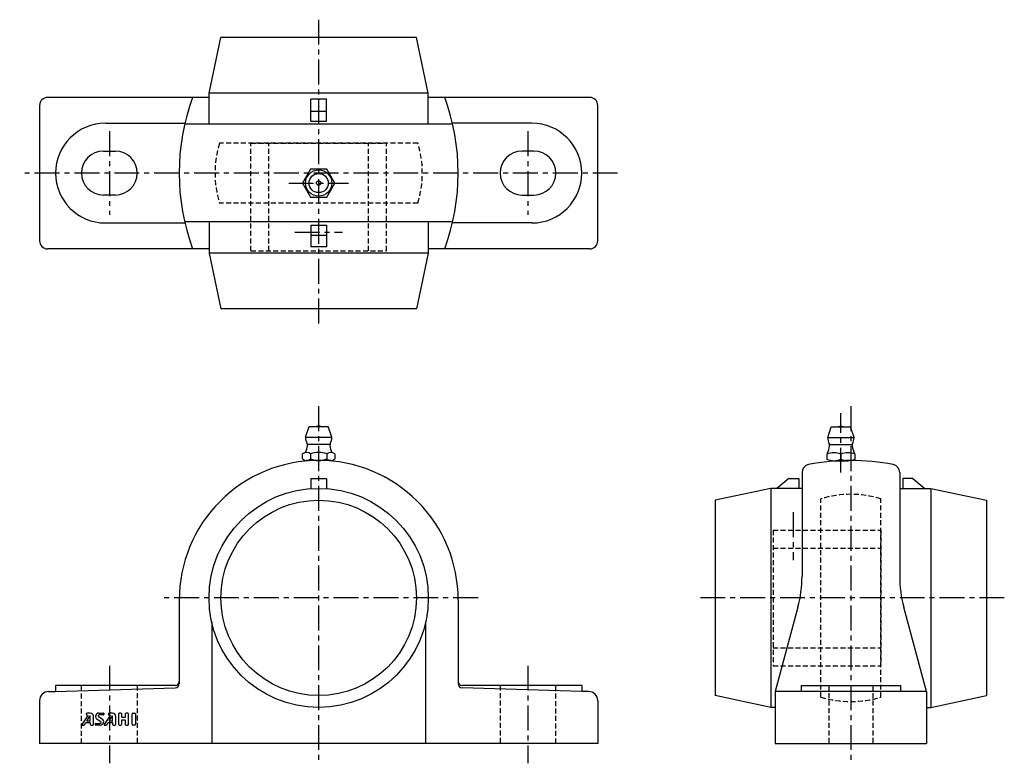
# Model space of a CAD drawing. Extents: x -75 to 172, y -5 to 182.
import ezdxf

# ---------------------------------------------------------------- set-up
doc = ezdxf.new("R2010")
doc.units = 0
doc.header["$LTSCALE"] = 5
doc.header["$MEASUREMENT"] = 0
doc.linetypes.add('CENTER', pattern=[2, 1.25, -0.25, 0.25, -0.25])
doc.linetypes.add('HIDDEN', pattern=[0.375, 0.25, -0.125])
doc.layers.get('0').update_dxf_attribs({"linetype": 'CONTINUOUS'})
for name, color, linetype in [('1', 3, 'CONTINUOUS'), ('CENTER', 1, 'CENTER'), ('HIDDEN', 3, 'HIDDEN')]:
    doc.layers.add(name, color=color, linetype=linetype)

msp = doc.modelspace()

# ---------------------------------------------------------------- linework, layer by layer
for p, q in [((-27.5, 163.15), (-24.52, 177.15)), ((24.52, 177.15), (-24.52, 177.15)), ((27.5, 163.15), (24.52, 177.15)), ((27.5, 163.15), (-27.5, 163.15)), ((-27.5, 155.35), (-27.5, 163.15)), ((27.5, 155.35), (27.5, 163.15)), ((-27.5, 162.1), (-68, 162.1)), ((-2, 156.15), (-2, 161.63)), ((2, 161.63), (-2, 161.63)), ((2, 156.15), (2, 161.63)), ((68, 162.1), (27.5, 162.1)), ((-70, 160.1), (-70, 126.1)), ((-2, 158.65), (2, 158.65)), ((70, 126.1), (70, 160.1)), ((-2, 156.15), (2, 156.15)), ((-53.5, 155.6), (-33.56, 155.6)), ((33.62, 155.35), (-33.62, 155.35)), ((53.5, 155.6), (33.56, 155.6)), ((-54, 148.6), (-51, 148.6)), ((54, 148.6), (51, 148.6)), ((-51, 137.6), (-54, 137.6)), ((51, 137.6), (54, 137.6)), ((-53.5, 130.6), (-33.56, 130.6)), ((33.62, 130.85), (-33.62, 130.85)), ((-27.5, 130.85), (-27.5, 123.05)), ((-2, 130.05), (-2, 124.57)), ((-2, 130.05), (2, 130.05)), ((2, 130.05), (2, 124.57)), ((27.5, 130.85), (27.5, 123.05)), ((53.5, 130.6), (33.56, 130.6)), ((-2, 127.55), (2, 127.55)), ((-27.5, 124.1), (-68, 124.1)), ((2, 124.57), (-2, 124.57)), ((68, 124.1), (27.5, 124.1)), ((27.5, 123.05), (-27.5, 123.05)), ((-27.5, 123.05), (-24.52, 109.05)), ((27.5, 123.05), (24.52, 109.05)), ((24.52, 109.05), (-24.52, 109.05)), ((-3.29, 76.8), (-2.39, 79.5)), ((-2.39, 79.5), (2.41, 79.5)), ((3.31, 76.8), (2.41, 79.5)), ((127.7, 76.74), (128.6, 79.44)), ((128.6, 79.44), (133.4, 79.44)), ((134.3, 76.74), (133.4, 79.44)), ((-3.29, 76.8), (3.31, 76.8)), ((127.7, 76.74), (134.3, 76.74)), ((-2.79, 75.05), (2.81, 75.05)), ((128.2, 75), (133.8, 75)), ((-4.03, 71.37), (-4.03, 72.63)), ((-2.01, 72.63), (-2.01, 71.37)), ((2.03, 72.63), (2.03, 71.37)), ((4.06, 72.63), (4.06, 71.37)), ((127.5, 72.57), (127.5, 71.31)), ((131, 72.57), (131, 71.31)), ((134.5, 72.57), (134.5, 71.31)), ((3.04, 71), (-3.02, 71)), ((129.25, 70.94), (132.75, 70.94)), ((121.25, 68), (121.25, 41.98)), ((145.75, 68), (145.75, 41.98)), ((-2, 66.5), (-2, 63.93)), ((-2, 66.5), (2, 66.5)), ((2, 66.5), (2, 63.93)), ((117.95, 66.5), (114.97, 64)), ((117.95, 66.5), (120.45, 66.5)), ((120.45, 66.5), (120.45, 64)), ((146.55, 66.5), (146.55, 64)), ((149.05, 66.5), (146.55, 66.5)), ((149.05, 66.5), (152.03, 64)), ((113.45, 64), (99.45, 61.02)), ((121.25, 64), (113.45, 64)), ((113.45, 64), (113.45, 9)), ((145.75, 64), (153.55, 64)), ((153.55, 64), (153.55, 9)), ((153.55, 64), (167.55, 61.02)), ((99.45, 61.02), (99.45, 11.98)), ((167.55, 61.02), (167.55, 11.98)), ((-34.97, 35.97), (-35, 35.72)), ((-35, 35.72), (-35, 14.97)), ((35, 36.01), (35, 14.97)), ((120.21, 34.16), (114.5, 13)), ((152.5, 13), (146.79, 34.16)), ((-26.83, 30.48), (-26.83, 0)), ((26.83, 30.48), (26.83, 0)), ((-67.75, 13), (-66, 13)), ((-36, 14.5), (-66, 14.5)), ((-66, 14.5), (-66, 13)), ((-66, 13), (-35.97, 13.97)), ((66, 13), (35.97, 13.97)), ((66, 14.5), (36, 14.5)), ((66, 14.5), (66, 13)), ((67.75, 13), (66, 13)), ((114.5, 13), (114.5, 0)), ((152.5, 13), (114.5, 13)), ((121, 14.5), (146, 14.5)), ((121, 14.5), (121, 13)), ((146, 14.5), (146, 13)), ((152.5, 13), (152.5, 0)), ((-70, 10.75), (-70, 0)), ((70, 10.75), (70, 0)), ((113.45, 9), (99.45, 11.98)), ((153.55, 9), (167.55, 11.98)), ((114.5, 9), (113.45, 9)), ((152.5, 9), (153.55, 9)), ((70, 0), (-70, 0)), ((114.5, 0), (152.5, 0))]:
    msp.add_line(p, q)
msp.add_lwpolyline([(-2.02, 144.1), (-4.04, 140.6), (-2.02, 137.1), (2.02, 137.1), (4.04, 140.6), (2.02, 144.1)], close=True)
for centre, radius in [((0, 140.6), 3.3), ((0, 140.6), 2.4), ((0, 140.6), 0.555), ((0, 36.5), 27.5), ((0, 36.5), 24.52)]:
    msp.add_circle(centre, radius)
for centre, radius, start, end in [((-68, 160.1), 2, 90, 180), ((20, 143.1), 55, 159.7905, 200.2095), ((-20, 143.1), 55, 339.7905, 20.2095), ((68, 160.1), 2, 0, 90), ((-53.5, 143.1), 12.5, 90, 270), ((53.5, 143.1), 12.5, 270, 90), ((-54, 143.1), 5.5, 90, 270), ((-51, 143.1), 5.5, 270, 90), ((51, 143.1), 5.5, 90, 270), ((54, 143.1), 5.5, 270, 90), ((-68, 126.1), 2, 180, 270), ((68, 126.1), 2, 270, 0), ((0.01, 78.01), 1.59, 69.555, 110.445), ((131, 77.96), 1.59, 69.555, 110.445), ((0.01, 76.8), 3.3, 180, 208.0616), ((0.01, 76.8), 3.3, 331.9384, 0), ((131, 76.74), 3.3, 180, 208.0616), ((131, 76.74), 3.3, 331.9384, 0), ((-8.77, 75.42), 6, 336.1715, 353.8983), ((-3.6, 74.87), 0.8, 353.8983, 28.0616), ((3.63, 74.87), 0.8, 151.9384, 186.1017), ((8.8, 75.42), 6, 186.1017, 203.8285), ((122.21, 75.37), 6, 332.3723, 353.8983), ((127.38, 74.81), 0.8, 353.8983, 28.0616), ((134.62, 74.81), 0.8, 151.9384, 186.1017), ((139.79, 75.37), 6, 186.1017, 207.6277), ((-3.02, 71.44), 1.56, 49.7398, 130.2602), ((0.01, 67.3), 5.7, 69.2291, 110.7709), ((3.04, 71.44), 1.56, 49.7398, 130.2602), ((129.25, 68.62), 4.32, 66.1022, 113.8978), ((132.75, 68.62), 4.32, 66.1022, 113.8978), ((0.02, 36.01), 34.99, 90.0463, 180.0686), ((-3.02, 72.56), 1.56, 229.7398, 310.2602), ((0.01, 76.7), 5.7, 249.2291, 290.7709), ((0.01, 36.01), 34.99, 0, 90.0223), ((3.04, 72.56), 1.56, 229.7398, 310.2602), ((123.25, 68), 2, 101.1511, 180), ((133.5, 16), 55, 78.8489, 101.1511), ((129.25, 75.26), 4.32, 246.1022, 293.8978), ((132.75, 75.26), 4.32, 246.1022, 293.8978), ((143.75, 68), 2, 0, 78.8489), ((91.25, 41.98), 30, 344.8904, 360), ((175.75, 41.98), 30, 180, 195.1096), ((-36, 15.5), 1, 270, 0), ((-36, 14.97), 1, 271.8476, 0), ((36, 15.5), 1, 180, 270), ((36, 14.97), 1, 180, 268.1524), ((-67.75, 10.75), 2.25, 90, 180), ((67.75, 10.75), 2.25, 0, 90)]:
    msp.add_arc(centre, radius, start, end)
at = {"layer": '1'}
for p, q in [((-57.31, 7.6), (-58.12, 7.6)), ((-55.12, 7.6), (-53.97, 7.6)), ((-53.88, 7.51), (-53.88, 7.25)), ((-51.74, 7.6), (-52.55, 7.6)), ((-49.6, 7.6), (-50.02, 7.6)), ((-47.88, 7.6), (-48.31, 7.6)), ((-46.6, 7.6), (-46.17, 7.6)), ((-57.9, 7.03), (-59.37, 4.73)), ((-58.75, 4.69), (-58.39, 5.22)), ((-58.36, 5.24), (-57.4, 5.24)), ((-58.33, 7.38), (-58.33, 7.31)), ((-57.47, 6.83), (-58.13, 5.73)), ((-58.12, 7.1), (-57.94, 7.1)), ((-58.09, 5.67), (-57.4, 5.67)), ((-57.31, 5.75), (-57.31, 6.79)), ((-57.31, 5.15), (-57.31, 4.81)), ((-56.45, 4.81), (-56.45, 6.74)), ((-55.94, 5.02), (-54.8, 5.02)), ((-54.68, 5.42), (-55.6, 6.03)), ((-55.22, 6.77), (-54.31, 6.17)), ((-53.97, 7.17), (-55.1, 7.17)), ((-52.33, 7.03), (-53.8, 4.73)), ((-53.18, 4.69), (-52.82, 5.22)), ((-52.79, 5.24), (-51.82, 5.24)), ((-52.76, 7.38), (-52.76, 7.31)), ((-51.9, 6.83), (-52.56, 5.73)), ((-52.55, 7.1), (-52.37, 7.1)), ((-52.52, 5.67), (-51.82, 5.67)), ((-51.74, 5.75), (-51.74, 6.79)), ((-51.74, 5.15), (-51.74, 4.81)), ((-50.88, 4.81), (-50.88, 6.74)), ((-50.24, 7.38), (-50.24, 4.81)), ((-49.38, 6.61), (-49.38, 7.38)), ((-49.38, 4.81), (-49.38, 5.8)), ((-48.61, 6.52), (-49.3, 6.52)), ((-49.3, 5.88), (-48.61, 5.88)), ((-48.52, 7.38), (-48.52, 6.61)), ((-48.52, 5.8), (-48.52, 4.81)), ((-47.67, 4.81), (-47.67, 7.38)), ((-46.81, 4.81), (-46.81, 7.38)), ((-45.95, 7.38), (-45.95, 4.81)), ((-59.3, 4.6), (-58.92, 4.6)), ((-57.1, 4.6), (-56.67, 4.6)), ((-56.02, 4.68), (-56.02, 4.94)), ((-54.78, 4.6), (-55.94, 4.6)), ((-53.73, 4.6), (-53.35, 4.6)), ((-51.52, 4.6), (-51.1, 4.6)), ((-50.02, 4.6), (-49.6, 4.6)), ((-48.31, 4.6), (-47.88, 4.6)), ((-46.17, 4.6), (-46.6, 4.6))]:
    msp.add_line(p, q, dxfattribs=at)
for centre, radius, start, end in [((-58.12, 7.38), 0.214, 90, 180), ((-57.31, 6.74), 0.857, 0, 90), ((-55.12, 6.74), 0.857, 90, 236.3099), ((-53.97, 7.51), 0.0857, 0, 90), ((-52.55, 7.38), 0.214, 90, 180), ((-51.74, 6.74), 0.857, 0, 90), ((-50.02, 7.38), 0.214, 90, 180), ((-49.6, 7.38), 0.214, 0, 90), ((-48.31, 7.38), 0.214, 90, 180), ((-47.88, 7.38), 0.214, 0, 90), ((-46.6, 7.38), 0.214, 90, 180), ((-46.17, 7.38), 0.214, 0, 90), ((-58.36, 5.2), 0.0429, 90, 146.3099), ((-58.12, 7.31), 0.214, 180, 270), ((-58.09, 5.71), 0.0429, 149.0362, 270), ((-57.94, 7.06), 0.0429, 327.5288, 90), ((-57.4, 6.79), 0.0857, 0, 149.0362), ((-57.4, 5.75), 0.0857, 270, 0), ((-57.4, 5.15), 0.0857, 0, 90), ((-55.94, 4.94), 0.0857, 90, 180), ((-55.1, 6.95), 0.214, 90, 236.3099), ((-54.8, 5.24), 0.214, 270, 56.3099), ((-54.78, 5.45), 0.857, 270, 56.3099), ((-53.97, 7.25), 0.0857, 270, 0), ((-52.79, 5.2), 0.0429, 90, 146.3099), ((-52.55, 7.31), 0.214, 180, 270), ((-52.52, 5.71), 0.0429, 149.0362, 270), ((-52.37, 7.06), 0.0429, 327.5288, 90), ((-51.82, 6.79), 0.0857, 0, 149.0362), ((-51.82, 5.75), 0.0857, 270, 0), ((-51.82, 5.15), 0.0857, 0, 90), ((-49.3, 6.61), 0.0857, 180, 270), ((-49.3, 5.8), 0.0857, 90, 180), ((-48.61, 6.61), 0.0857, 270, 0), ((-48.61, 5.8), 0.0857, 0, 90), ((-59.3, 4.68), 0.0857, 147.5288, 270), ((-58.92, 4.81), 0.214, 270, 326.3099), ((-57.1, 4.81), 0.214, 180, 270), ((-56.67, 4.81), 0.214, 270, 0), ((-55.94, 4.68), 0.0857, 180, 270), ((-53.73, 4.68), 0.0857, 147.5288, 270), ((-53.35, 4.81), 0.214, 270, 326.3099), ((-51.52, 4.81), 0.214, 180, 270), ((-51.1, 4.81), 0.214, 270, 0), ((-50.02, 4.81), 0.214, 180, 270), ((-49.6, 4.81), 0.214, 270, 0), ((-48.31, 4.81), 0.214, 180, 270), ((-47.88, 4.81), 0.214, 270, 0), ((-46.6, 4.81), 0.214, 180, 270), ((-46.17, 4.81), 0.214, 270, 0)]:
    msp.add_arc(centre, radius, start, end, dxfattribs=at)
at = {"layer": 'CENTER'}
for p, q in [((0, 181.6), (0, 104.6)), ((-52.5, 153.6), (-52.5, 132.6)), ((52.5, 153.6), (52.5, 132.6)), ((75, 143.1), (-75, 143.1)), ((-7.51, 140.6), (7.51, 140.6)), ((-6, 128.3), (6, 128.3)), ((0, 84.6), (0, -5)), ((133.5, 84.6), (133.5, -5)), ((131, 67.94), (131, 82.9)), ((119, 58), (119, 46)), ((40, 36.5), (-40, 36.5)), ((172, 36.5), (95, 36.5)), ((-52.5, 19.5), (-52.5, -5)), ((52.5, 19.5), (52.5, -5))]:
    msp.add_line(p, q, dxfattribs=at)
at = {"layer": 'HIDDEN'}
for p, q in [((24.89, 150.6), (-24.89, 150.6)), ((-17, 123.6), (-17, 150.6)), ((-17, 150.6), (17, 150.6)), ((-12.5, 123.6), (-12.5, 150.6)), ((12.5, 123.6), (12.5, 150.6)), ((17, 123.6), (17, 150.6)), ((24.89, 135.6), (-24.89, 135.6)), ((-17, 123.6), (17, 123.6)), ((126, 11.61), (126, 61.39)), ((141, 11.61), (141, 61.39)), ((114, 53.5), (141, 53.5)), ((114, 53.5), (114, 19.5)), ((141, 53.5), (141, 19.5)), ((114, 49), (141, 49)), ((114, 24), (141, 24)), ((114, 19.5), (141, 19.5)), ((-59.5, 0), (-59.5, 14.5)), ((-45.5, 14.5), (-45.5, 0)), ((45.5, 14.5), (45.5, 0)), ((59.5, 0), (59.5, 14.5)), ((128, 14.5), (128, 0)), ((139, 14.5), (139, 0))]:
    msp.add_line(p, q, dxfattribs=at)
for centre, start, end in [((0, 143.1), 163.2341, 196.7659), ((0, 143.1), 343.2341, 16.7659), ((133.5, 36.5), 73.2341, 106.7659), ((133.5, 36.5), 253.2341, 286.7659)]:
    msp.add_arc(centre, 26, start, end, dxfattribs=at)

doc.saveas('drawing.dxf')
